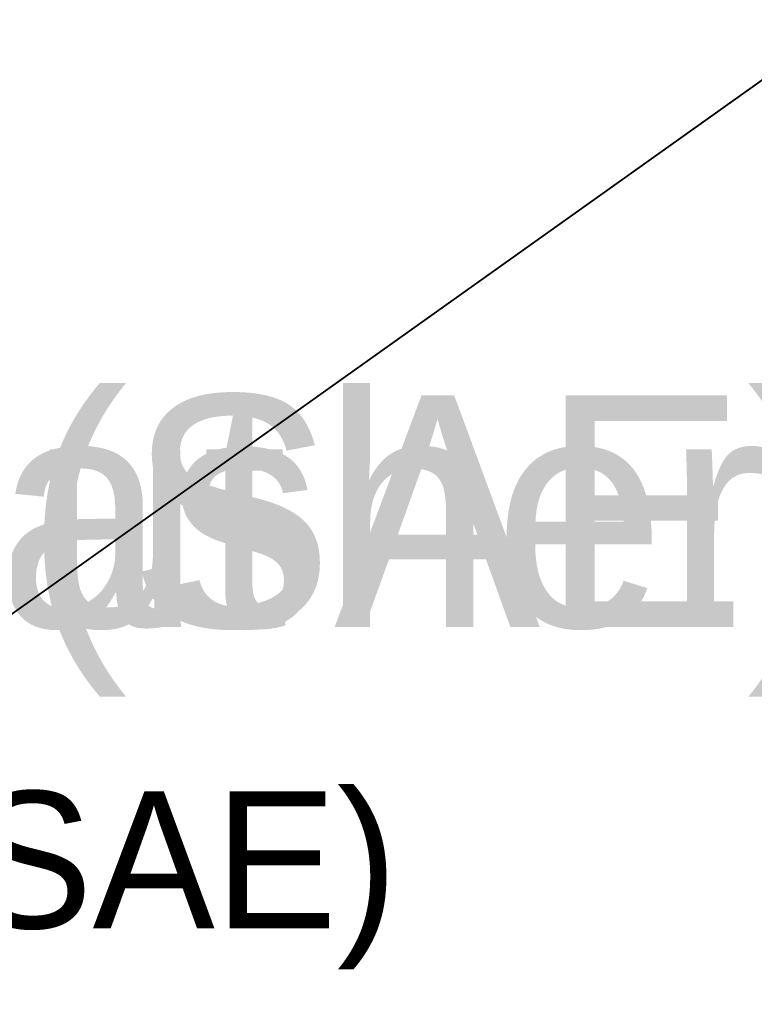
# Model space of a CAD drawing. Extents: x 219 to 498, y 110 to 382.
# Tile 232 of 256: x 238.32 to 243.69, y 247.44 to 254.63. Entities that reach past the tile are written whole.
import ezdxf

# ---------------------------------------------------------------- set-up
doc = ezdxf.new("R2010")
doc.units = 0
doc.header["$MEASUREMENT"] = 0
doc.layers.get('0').update_dxf_attribs({"color": 144, "linetype": 'CONTINUOUS'})
doc.layers.add('POTEAU', color=36, linetype='CONTINUOUS')
doc.layers.add('VOILE', color=134, linetype='CONTINUOUS')

# ---------------------------------------------------------------- blocks, each defined once
blk = doc.blocks.new('GROUP_30')
blk = doc.blocks.new('GROUP_31')
blk = doc.blocks.new('GROUP_37')
ref = blk.add_blockref('GROUP_30', (0, 0, 0.75))
ref.add_attrib('Skp_GroupInstanceName', '.500 flat washer (SAE)', (0, 0), dxfattribs={"height": 1})
ref = blk.add_blockref('GROUP_31', (0.1649, 0.1082, 0.3735))
ref.add_attrib('Skp_GroupInstanceName', '.500 hex nut', (0, 0), dxfattribs={"height": 1})
blk = doc.blocks.new('GROUPE_4')
at = {"color": 254, "xscale": 1.69, "yscale": 1.69, "zscale": 1.69}
for p in [(-0.1018, 10.084, -0.1584), (5.9607, 10.084, -0.1584)]:
    blk.add_blockref('GROUP_37', p, dxfattribs=at)
blk = doc.blocks.new('GROUP_33')
ref = blk.add_blockref('GROUP_30', (0, 0, 0.75))
ref.add_attrib('Skp_GroupInstanceName', '.500 flat washer (SAE)', (0, 0), dxfattribs={"height": 1})
blk = doc.blocks.new('GROUP_1')
blk.add_blockref('GROUPE_4', (2.8078, 0.0952))
at = {"color": 254}
blk.add_blockref('GROUP_33', (8.6351, 7.9786, 97.2686), dxfattribs=at)
blk = doc.blocks.new('GROUPE_18')
for p, q in [((0, 118.8167, 0.1872), (11.3579, 127.0315, 2.3797)), ((11.3579, 127.0206, 2.1925), (0, 118.8058))]:
    blk.add_line(p, q)
at = {"color": 22}
mesh = blk.add_polyface(dxfattribs=at)
corners = [(18.9656, 119.054, 5.2955), (11.3579, 127.0315, 2.3797), (0, 118.8167, 0.1872)]
mesh.append_faces([[corners[k] for k in face] for face in [(0, 1, 2)]], dxfattribs={"color": 22})
mesh = blk.add_polyface(dxfattribs=at)
corners = [(0, 118.8167, 0.1872), (11.3579, 127.0206, 2.1925), (0, 118.8058), (11.3579, 127.0315, 2.3797)]
mesh.append_faces([[corners[k] for k in face] for face in [(0, 1, 2), (1, 0, 3)]], dxfattribs={"vtx0": -1, "color": 22})
mesh = blk.add_polyface(dxfattribs=at)
corners = [(18.9656, 119.0431, 5.1083), (0, 118.8058), (11.3579, 127.0206, 2.1925)]
mesh.append_faces([[corners[k] for k in face] for face in [(0, 1, 2)]], dxfattribs={"color": 22})
blk = doc.blocks.new('GROUP_35')
at = {"layer": 'VOILE', "extrusion": (-2.60656e-05, -0.058031, 0.998315), "rotation": 0.03072820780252}
blk.add_blockref('GROUPE_18', (10.255, 13.2337, -6.0063), dxfattribs=at)

msp = doc.modelspace()

# ---------------------------------------------------------------- block references
msp.add_blockref('GROUP_35', (222.7551, 114.3953, 147.8786))
at = {"layer": 'POTEAU'}
msp.add_blockref('GROUP_1', (219.0677, 240.0173, 52.6124), dxfattribs=at)

doc.saveas('drawing.dxf')
